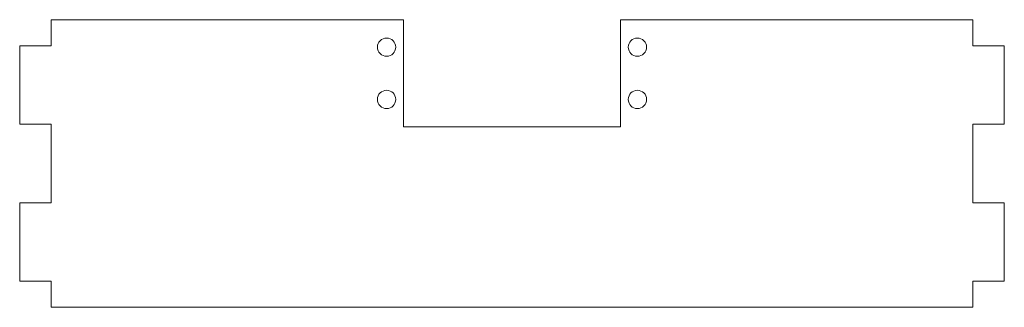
# Model space of a CAD drawing. Header units: millimetres. Extents: x -94 to 94, y -28 to 28.
import ezdxf

# ---------------------------------------------------------------- set-up
doc = ezdxf.new("R2010")
doc.units = ezdxf.units.MM

msp = doc.modelspace()

# ---------------------------------------------------------------- linework, layer by layer
at = {"color": 7, "linetype": 'Continuous', "lineweight": 15}
for p, q in [((-20.75, 27.5), (-88.2, 27.5)), ((-88.2, 27.5), (-88.2, 22.5)), ((-20.75, 27.5), (-20.75, 7)), ((20.75, 7), (20.75, 27.5)), ((88.2, 27.5), (20.75, 27.5)), ((88.2, 22.5), (88.2, 27.5)), ((-94.2, 7.5), (-94.2, 22.5)), ((-88.2, 22.5), (-94.2, 22.5)), ((94.2, 22.5), (88.2, 22.5)), ((94.2, 7.5), (94.2, 22.5)), ((-88.2, 7.5), (-94.2, 7.5)), ((-88.2, 7.5), (-88.2, -7.5)), ((-20.75, 7), (20.75, 7)), ((94.2, 7.5), (88.2, 7.5)), ((88.2, -7.5), (88.2, 7.5)), ((-94.2, -22.5), (-94.2, -7.5)), ((-88.2, -7.5), (-94.2, -7.5)), ((94.2, -7.5), (88.2, -7.5)), ((94.2, -22.5), (94.2, -7.5)), ((-88.2, -22.5), (-94.2, -22.5)), ((-88.2, -22.5), (-88.2, -27.5)), ((94.2, -22.5), (88.2, -22.5)), ((88.2, -27.5), (88.2, -22.5)), ((-88.2, -27.5), (88.2, -27.5))]:
    msp.add_line(p, q, dxfattribs=at)
for centre in [(-24, 22.25), (24, 22.25), (-24, 12.25), (24, 12.25)]:
    msp.add_circle(centre, 1.75, dxfattribs=at)

doc.saveas('drawing.dxf')
